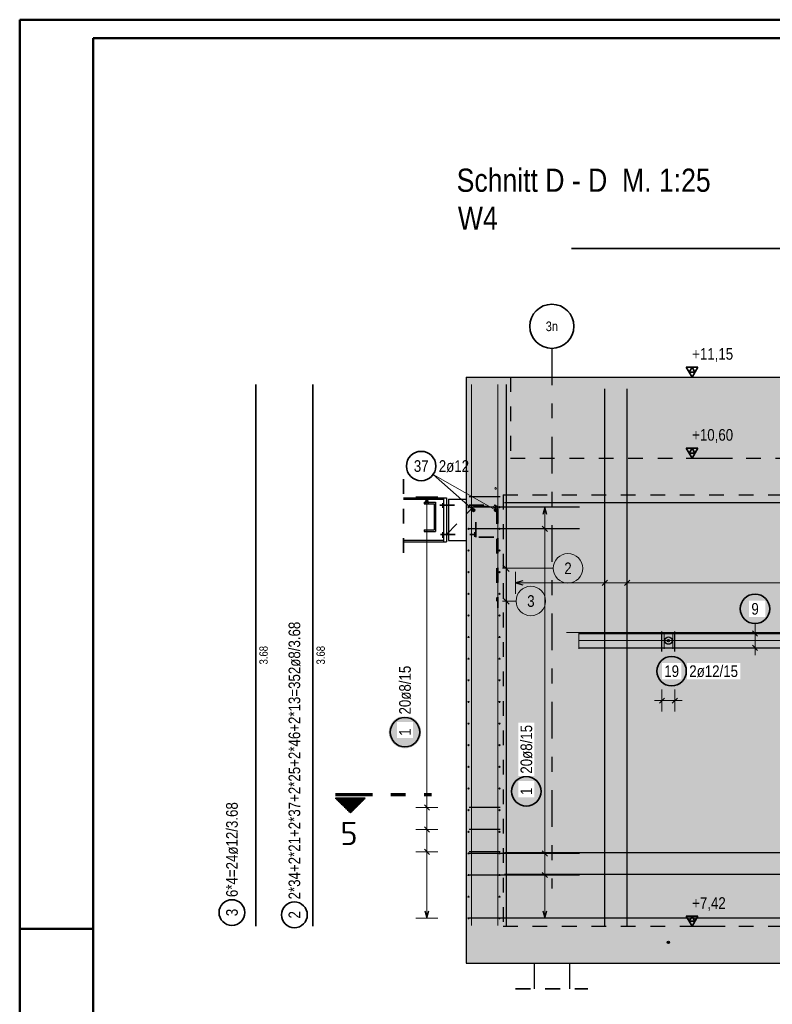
# Model space of a CAD drawing. Header units: millimetres. Extents: x -4.8 to 49, y -12 to 21.
# Tile 12 of 56: x 0 to 5.1, y 14.3 to 21. Entities that reach past the tile are written whole.
import ezdxf
from ezdxf.enums import TextEntityAlignment as Align

# ---------------------------------------------------------------- set-up
doc = ezdxf.new("R2010")
doc.units = ezdxf.units.MM
doc.linetypes.add('DASHDOTX2', pattern=[2, 1, -0.5, 0, -0.5])
doc.linetypes.add('HIDDEN', pattern=[0.375, 0.25, -0.125])
doc.layers.add('Achsen', color=7, linetype='Continuous', lineweight=20)
doc.layers.add('nplo Bewehrung', color=7, linetype='Continuous', lineweight=20)
doc.styles.add('Arial Narrow', font='ARIALN.TTF')
doc.styles.add('isocp', font='isocp', dxfattribs={"width": 1.1})

msp = doc.modelspace()

# ---------------------------------------------------------------- hatches: boundary and pattern name
at = {"lineweight": 50, "true_color": 0xd7ffd7}
for points in [[(3.032283, 18.047438), (36.860129, 18.047438), (36.860129, 18.597438), (3.032283, 18.597438)], [(30.902283, 17.797438), (36.860129, 17.797438), (36.860129, 18.047438), (3.032283, 18.047438), (3.032283, 17.797438), (26.102283, 17.797438), (26.102283, 17.867438), (26.302283, 17.867438), (26.302283, 17.797438), (30.702283, 17.797438), (30.702283, 17.867438), (30.902283, 17.867438)], [(3.032283, 14.867444), (21.727656, 14.867438), (21.727656, 17.797438), (3.032283, 17.797438)], [(3.032278, 14.617444), (21.727283, 14.617444), (21.727283, 14.867444), (3.032278, 14.867444)]]:
    msp.add_hatch(color=254, dxfattribs=at).paths.add_polyline_path(points)
at = {"lineweight": 50, "true_color": 0x4682b4}
for points in [[(2.747332, 17.548438), (2.822332, 17.548438), (2.822332, 17.748438), (2.747332, 17.748438), (2.747332, 17.736938), (2.813832, 17.736938), (2.813832, 17.559938), (2.747332, 17.559938)], [(4.413134, 16.807438), (4.41313, 16.80769), (4.413118, 16.807941), (4.413098, 16.808191), (4.413071, 16.808441), (4.413035, 16.80869), (4.412992, 16.808938), (4.412941, 16.809184), (4.412883, 16.809428), (4.412816, 16.80967), (4.412742, 16.809911), (4.412661, 16.810148), (4.412572, 16.810383), (4.412476, 16.810616), (4.412372, 16.810845), (4.412262, 16.81107), (4.412144, 16.811293), (4.41202, 16.811511), (4.411888, 16.811725), (4.411751, 16.811935), (4.411606, 16.812141), (4.411455, 16.812342), (4.411298, 16.812538), (4.411135, 16.812729), (4.410966, 16.812915), (4.410791, 16.813095), (4.41061, 16.81327), (4.410424, 16.813439), (4.410233, 16.813603), (4.410037, 16.81376), (4.409836, 16.813911), (4.409631, 16.814055), (4.40942, 16.814193), (4.409206, 16.814324), (4.408988, 16.814449), (4.408766, 16.814567), (4.40854, 16.814677), (4.408311, 16.814781), (4.408079, 16.814877), (4.407844, 16.814966), (4.407606, 16.815047), (4.407366, 16.815121), (4.407123, 16.815187), (4.406879, 16.815246), (4.406633, 16.815297), (4.406385, 16.81534), (4.406137, 16.815375), (4.405887, 16.815403), (4.405636, 16.815423), (4.405385, 16.815435), (4.405134, 16.815438), (4.404883, 16.815435), (4.404632, 16.815423), (4.404381, 16.815403), (4.404131, 16.815375), (4.403882, 16.81534), (4.403635, 16.815297), (4.403389, 16.815246), (4.403144, 16.815187), (4.402902, 16.815121), (4.402662, 16.815047), (4.402424, 16.814966), (4.402189, 16.814877), (4.401957, 16.814781), (4.401728, 16.814677), (4.401502, 16.814567), (4.40128, 16.814449), (4.401062, 16.814324), (4.400847, 16.814193), (4.400637, 16.814055), (4.400432, 16.813911), (4.400231, 16.81376), (4.400034, 16.813603), (4.399843, 16.813439), (4.399657, 16.81327), (4.399477, 16.813095), (4.399302, 16.812915), (4.399133, 16.812729), (4.39897, 16.812538), (4.398813, 16.812342), (4.398662, 16.812141), (4.398517, 16.811935), (4.398379, 16.811725), (4.398248, 16.811511), (4.398123, 16.811293), (4.398006, 16.81107), (4.397895, 16.810845), (4.397792, 16.810616), (4.397696, 16.810383), (4.397607, 16.810148), (4.397525, 16.809911), (4.397452, 16.80967), (4.397385, 16.809428), (4.397327, 16.809184), (4.397276, 16.808938), (4.397232, 16.80869), (4.397197, 16.808441), (4.397169, 16.808191), (4.39715, 16.807941), (4.397138, 16.80769), (4.397134, 16.807438), (4.397138, 16.807187), (4.39715, 16.806936), (4.397169, 16.806686), (4.397197, 16.806436), (4.397232, 16.806187), (4.397276, 16.805939), (4.397327, 16.805693), (4.397385, 16.805449), (4.397452, 16.805207), (4.397525, 16.804966), (4.397607, 16.804729), (4.397696, 16.804493), (4.397792, 16.804261), (4.397895, 16.804032), (4.398006, 16.803807), (4.398123, 16.803584), (4.398248, 16.803366), (4.398379, 16.803152), (4.398517, 16.802942), (4.398662, 16.802736), (4.398813, 16.802535), (4.39897, 16.802339), (4.399133, 16.802148), (4.399302, 16.801962), (4.399477, 16.801782), (4.399657, 16.801607), (4.399843, 16.801438), (4.400034, 16.801274), (4.400231, 16.801117), (4.400432, 16.800966), (4.400637, 16.800822), (4.400847, 16.800684), (4.401062, 16.800553), (4.40128, 16.800428), (4.401502, 16.80031), (4.401728, 16.8002), (4.401957, 16.800096), (4.402189, 16.8), (4.402424, 16.799911), (4.402662, 16.79983), (4.402902, 16.799756), (4.403144, 16.79969), (4.403389, 16.799631), (4.403635, 16.79958), (4.403882, 16.799537), (4.404131, 16.799502), (4.404381, 16.799474), (4.404632, 16.799454), (4.404883, 16.799442), (4.405134, 16.799438), (4.405385, 16.799442), (4.405636, 16.799454), (4.405887, 16.799474), (4.406137, 16.799502), (4.406385, 16.799537), (4.406633, 16.79958), (4.406879, 16.799631), (4.407123, 16.79969), (4.407366, 16.799756), (4.407606, 16.79983), (4.407844, 16.799911), (4.408079, 16.8), (4.408311, 16.800096), (4.40854, 16.8002), (4.408766, 16.80031), (4.408988, 16.800428), (4.409206, 16.800553), (4.40942, 16.800684), (4.409631, 16.800822), (4.409836, 16.800966), (4.410037, 16.801117), (4.410233, 16.801274), (4.410424, 16.801438), (4.41061, 16.801607), (4.410791, 16.801782), (4.410966, 16.801962), (4.411135, 16.802148), (4.411298, 16.802339), (4.411455, 16.802535), (4.411606, 16.802736), (4.411751, 16.802942), (4.411888, 16.803152), (4.41202, 16.803366), (4.412144, 16.803584), (4.412262, 16.803807), (4.412372, 16.804032), (4.412476, 16.804261), (4.412572, 16.804493), (4.412661, 16.804729), (4.412742, 16.804966), (4.412816, 16.805207), (4.412883, 16.805449), (4.412941, 16.805693), (4.412992, 16.805939), (4.413035, 16.806187), (4.413071, 16.806436), (4.413098, 16.806686), (4.413118, 16.806936), (4.41313, 16.807187)], [(4.413134, 14.757438), (4.41313, 14.75769), (4.413118, 14.757941), (4.413098, 14.758191), (4.413071, 14.758441), (4.413035, 14.75869), (4.412992, 14.758938), (4.412941, 14.759184), (4.412883, 14.759428), (4.412816, 14.75967), (4.412742, 14.759911), (4.412661, 14.760148), (4.412572, 14.760383), (4.412476, 14.760616), (4.412372, 14.760845), (4.412262, 14.76107), (4.412144, 14.761293), (4.41202, 14.761511), (4.411888, 14.761725), (4.411751, 14.761935), (4.411606, 14.762141), (4.411455, 14.762342), (4.411298, 14.762538), (4.411135, 14.762729), (4.410966, 14.762915), (4.410791, 14.763095), (4.41061, 14.76327), (4.410424, 14.763439), (4.410233, 14.763603), (4.410037, 14.76376), (4.409836, 14.763911), (4.409631, 14.764055), (4.40942, 14.764193), (4.409206, 14.764324), (4.408988, 14.764449), (4.408766, 14.764567), (4.40854, 14.764677), (4.408311, 14.764781), (4.408079, 14.764877), (4.407844, 14.764966), (4.407606, 14.765047), (4.407366, 14.765121), (4.407123, 14.765187), (4.406879, 14.765246), (4.406633, 14.765297), (4.406385, 14.76534), (4.406137, 14.765375), (4.405887, 14.765403), (4.405636, 14.765423), (4.405385, 14.765435), (4.405134, 14.765438), (4.404883, 14.765435), (4.404632, 14.765423), (4.404381, 14.765403), (4.404131, 14.765375), (4.403882, 14.76534), (4.403635, 14.765297), (4.403389, 14.765246), (4.403144, 14.765187), (4.402902, 14.765121), (4.402662, 14.765047), (4.402424, 14.764966), (4.402189, 14.764877), (4.401957, 14.764781), (4.401728, 14.764677), (4.401502, 14.764567), (4.40128, 14.764449), (4.401062, 14.764324), (4.400847, 14.764193), (4.400637, 14.764055), (4.400432, 14.763911), (4.400231, 14.76376), (4.400034, 14.763603), (4.399843, 14.763439), (4.399657, 14.76327), (4.399477, 14.763095), (4.399302, 14.762915), (4.399133, 14.762729), (4.39897, 14.762538), (4.398813, 14.762342), (4.398662, 14.762141), (4.398517, 14.761935), (4.398379, 14.761725), (4.398248, 14.761511), (4.398123, 14.761293), (4.398006, 14.76107), (4.397895, 14.760845), (4.397792, 14.760616), (4.397696, 14.760383), (4.397607, 14.760148), (4.397525, 14.759911), (4.397452, 14.75967), (4.397385, 14.759428), (4.397327, 14.759184), (4.397276, 14.758938), (4.397232, 14.75869), (4.397197, 14.758441), (4.397169, 14.758191), (4.39715, 14.757941), (4.397138, 14.75769), (4.397134, 14.757438), (4.397138, 14.757187), (4.39715, 14.756936), (4.397169, 14.756686), (4.397197, 14.756436), (4.397232, 14.756187), (4.397276, 14.755939), (4.397327, 14.755693), (4.397385, 14.755449), (4.397452, 14.755207), (4.397525, 14.754966), (4.397607, 14.754729), (4.397696, 14.754493), (4.397792, 14.754261), (4.397895, 14.754032), (4.398006, 14.753807), (4.398123, 14.753584), (4.398248, 14.753366), (4.398379, 14.753152), (4.398517, 14.752942), (4.398662, 14.752736), (4.398813, 14.752535), (4.39897, 14.752339), (4.399133, 14.752148), (4.399302, 14.751962), (4.399477, 14.751782), (4.399657, 14.751607), (4.399843, 14.751438), (4.400034, 14.751274), (4.400231, 14.751117), (4.400432, 14.750966), (4.400637, 14.750822), (4.400847, 14.750684), (4.401062, 14.750553), (4.40128, 14.750428), (4.401502, 14.75031), (4.401728, 14.7502), (4.401957, 14.750096), (4.402189, 14.75), (4.402424, 14.749911), (4.402662, 14.74983), (4.402902, 14.749756), (4.403144, 14.74969), (4.403389, 14.749631), (4.403635, 14.74958), (4.403882, 14.749537), (4.404131, 14.749502), (4.404381, 14.749474), (4.404632, 14.749454), (4.404883, 14.749442), (4.405134, 14.749438), (4.405385, 14.749442), (4.405636, 14.749454), (4.405887, 14.749474), (4.406137, 14.749502), (4.406385, 14.749537), (4.406633, 14.74958), (4.406879, 14.749631), (4.407123, 14.74969), (4.407366, 14.749756), (4.407606, 14.74983), (4.407844, 14.749911), (4.408079, 14.75), (4.408311, 14.750096), (4.40854, 14.7502), (4.408766, 14.75031), (4.408988, 14.750428), (4.409206, 14.750553), (4.40942, 14.750684), (4.409631, 14.750822), (4.409836, 14.750966), (4.410037, 14.751117), (4.410233, 14.751274), (4.410424, 14.751438), (4.41061, 14.751607), (4.410791, 14.751782), (4.410966, 14.751962), (4.411135, 14.752148), (4.411298, 14.752339), (4.411455, 14.752535), (4.411606, 14.752736), (4.411751, 14.752942), (4.411888, 14.753152), (4.41202, 14.753366), (4.412144, 14.753584), (4.412262, 14.753807), (4.412372, 14.754032), (4.412476, 14.754261), (4.412572, 14.754493), (4.412661, 14.754729), (4.412742, 14.754966), (4.412816, 14.755207), (4.412883, 14.755449), (4.412941, 14.755693), (4.412992, 14.755939), (4.413035, 14.756187), (4.413071, 14.756436), (4.413098, 14.756686), (4.413118, 14.756936), (4.41313, 14.757187)]]:
    msp.add_hatch(color=145, dxfattribs=at).paths.add_polyline_path(points)
at = {"lineweight": 50}
h = msp.add_hatch(dxfattribs=at)
h.set_pattern_fill('Mau', color=4, scale=0.01, angle=270, style=0, pattern_type=2)
h.set_pattern_definition([(270, (0, 0), (0.01, -2e-18), [])])
h.paths.add_polyline_path([(2.345362, 15.737153), (2.145362, 15.737153), (2.245362, 15.637153)])
at = {"layer": 'Achsen', "lineweight": 25, "true_color": 0xffffff}
for points in [[(5.103268, 17.023526), (5.103201, 17.027365), (5.103, 17.031199), (5.102666, 17.035024), (5.102198, 17.038835), (5.101597, 17.042628), (5.100864, 17.046397), (5.100001, 17.050138), (5.099007, 17.053846), (5.097884, 17.057518), (5.096634, 17.061148), (5.095258, 17.064733), (5.093758, 17.068267), (5.092136, 17.071747), (5.090392, 17.075168), (5.088531, 17.078526), (5.086554, 17.081817), (5.084462, 17.085037), (5.08226, 17.088183), (5.079949, 17.091249), (5.077533, 17.094233), (5.075014, 17.097131), (5.072396, 17.099939), (5.069681, 17.102654), (5.066873, 17.105272), (5.063975, 17.107791), (5.060991, 17.110207), (5.057925, 17.112518), (5.054779, 17.11472), (5.051559, 17.116812), (5.048268, 17.118789), (5.04491, 17.12065), (5.041489, 17.122394), (5.038009, 17.124016), (5.034475, 17.125516), (5.03089, 17.126892), (5.02726, 17.128142), (5.023588, 17.129265), (5.01988, 17.130259), (5.016139, 17.131122), (5.01237, 17.131855), (5.008577, 17.132456), (5.004766, 17.132924), (5.000941, 17.133258), (4.997107, 17.133459), (4.993268, 17.133526), (4.989429, 17.133459), (4.985595, 17.133258), (4.98177, 17.132924), (4.977959, 17.132456), (4.974167, 17.131855), (4.970398, 17.131122), (4.966657, 17.130259), (4.962948, 17.129265), (4.959276, 17.128142), (4.955646, 17.126892), (4.952062, 17.125516), (4.948527, 17.124016), (4.945047, 17.122394), (4.941626, 17.12065), (4.938268, 17.118789), (4.934977, 17.116812), (4.931757, 17.11472), (4.928612, 17.112518), (4.925545, 17.110207), (4.922562, 17.107791), (4.919664, 17.105272), (4.916856, 17.102654), (4.914141, 17.099939), (4.911522, 17.097131), (4.909003, 17.094233), (4.906587, 17.091249), (4.904276, 17.088183), (4.902074, 17.085037), (4.899983, 17.081817), (4.898005, 17.078526), (4.896144, 17.075168), (4.894401, 17.071747), (4.892778, 17.068267), (4.891278, 17.064733), (4.889902, 17.061148), (4.888652, 17.057518), (4.887529, 17.053846), (4.886536, 17.050138), (4.885672, 17.046397), (4.884939, 17.042628), (4.884339, 17.038835), (4.883871, 17.035024), (4.883536, 17.031199), (4.883335, 17.027365), (4.883268, 17.023526), (4.883335, 17.019687), (4.883536, 17.015853), (4.883871, 17.012028), (4.884339, 17.008217), (4.884939, 17.004425), (4.885672, 17.000656), (4.886536, 16.996915), (4.887529, 16.993206), (4.888652, 16.989534), (4.889902, 16.985904), (4.891278, 16.98232), (4.892778, 16.978785), (4.894401, 16.975305), (4.896144, 16.971884), (4.898005, 16.968526), (4.899983, 16.965235), (4.902074, 16.962015), (4.904276, 16.95887), (4.906587, 16.955804), (4.909003, 16.95282), (4.911522, 16.949922), (4.914141, 16.947114), (4.916856, 16.944399), (4.919664, 16.94178), (4.922562, 16.939261), (4.925545, 16.936845), (4.928612, 16.934534), (4.931757, 16.932332), (4.934977, 16.930241), (4.938268, 16.928263), (4.941626, 16.926402), (4.945047, 16.924659), (4.948527, 16.923036), (4.952062, 16.921536), (4.955646, 16.92016), (4.959276, 16.91891), (4.962948, 16.917787), (4.966657, 16.916794), (4.970398, 16.91593), (4.974167, 16.915197), (4.977959, 16.914597), (4.98177, 16.914129), (4.985595, 16.913794), (4.989429, 16.913593), (4.993268, 16.913526), (4.997107, 16.913593), (5.000941, 16.913794), (5.004766, 16.914129), (5.008577, 16.914597), (5.01237, 16.915197), (5.016139, 16.91593), (5.01988, 16.916794), (5.023588, 16.917787), (5.02726, 16.91891), (5.03089, 16.92016), (5.034475, 16.921536), (5.038009, 16.923036), (5.041489, 16.924659), (5.04491, 16.926402), (5.048268, 16.928263), (5.051559, 16.930241), (5.054779, 16.932332), (5.057925, 16.934534), (5.060991, 16.936845), (5.063975, 16.939261), (5.066873, 16.94178), (5.069681, 16.944399), (5.072396, 16.947114), (5.075014, 16.949922), (5.077533, 16.95282), (5.079949, 16.955804), (5.08226, 16.95887), (5.084462, 16.962015), (5.086554, 16.965235), (5.088531, 16.968526), (5.090392, 16.971884), (5.092136, 16.975305), (5.093758, 16.978785), (5.095258, 16.98232), (5.096634, 16.985904), (5.097884, 16.989534), (5.099007, 16.993206), (5.100001, 16.996915), (5.100864, 17.000656), (5.101597, 17.004425), (5.102198, 17.008217), (5.102666, 17.012028), (5.103, 17.015853)], [(4.536546, 16.6), (4.536479, 16.603839), (4.536278, 16.607673), (4.535944, 16.611498), (4.535476, 16.615309), (4.534875, 16.619101), (4.534143, 16.62287), (4.533279, 16.626611), (4.532285, 16.63032), (4.531163, 16.633992), (4.529913, 16.637622), (4.528537, 16.641207), (4.527036, 16.644741), (4.525414, 16.648221), (4.523671, 16.651642), (4.521809, 16.655), (4.519832, 16.658291), (4.51774, 16.661511), (4.515538, 16.664656), (4.513228, 16.667723), (4.510811, 16.670707), (4.508292, 16.673604), (4.505674, 16.676412), (4.502959, 16.679127), (4.500151, 16.681746), (4.497253, 16.684265), (4.494269, 16.686681), (4.491203, 16.688992), (4.488058, 16.691194), (4.484837, 16.693285), (4.481546, 16.695263), (4.478188, 16.697124), (4.474767, 16.698867), (4.471287, 16.70049), (4.467753, 16.70199), (4.464169, 16.703366), (4.460538, 16.704616), (4.456866, 16.705739), (4.453158, 16.706733), (4.449417, 16.707596), (4.445648, 16.708329), (4.441855, 16.708929), (4.438044, 16.709397), (4.43422, 16.709732), (4.430385, 16.709933), (4.426546, 16.71), (4.422707, 16.709933), (4.418873, 16.709732), (4.415048, 16.709397), (4.411237, 16.708929), (4.407445, 16.708329), (4.403676, 16.707596), (4.399935, 16.706733), (4.396226, 16.705739), (4.392554, 16.704616), (4.388924, 16.703366), (4.38534, 16.70199), (4.381805, 16.70049), (4.378326, 16.698867), (4.374904, 16.697124), (4.371546, 16.695263), (4.368255, 16.693285), (4.365035, 16.691194), (4.36189, 16.688992), (4.358824, 16.686681), (4.35584, 16.684265), (4.352942, 16.681746), (4.350134, 16.679127), (4.347419, 16.676412), (4.3448, 16.673604), (4.342281, 16.670707), (4.339865, 16.667723), (4.337554, 16.664656), (4.335352, 16.661511), (4.333261, 16.658291), (4.331284, 16.655), (4.329422, 16.651642), (4.327679, 16.648221), (4.326056, 16.644741), (4.324556, 16.641207), (4.32318, 16.637622), (4.32193, 16.633992), (4.320808, 16.63032), (4.319814, 16.626611), (4.31895, 16.62287), (4.318217, 16.619101), (4.317617, 16.615309), (4.317149, 16.611498), (4.316814, 16.607673), (4.316613, 16.603839), (4.316546, 16.6), (4.316613, 16.596161), (4.316814, 16.592327), (4.317149, 16.588502), (4.317617, 16.584691), (4.318217, 16.580899), (4.31895, 16.57713), (4.319814, 16.573389), (4.320808, 16.56968), (4.32193, 16.566008), (4.32318, 16.562378), (4.324556, 16.558793), (4.326056, 16.555259), (4.327679, 16.551779), (4.329422, 16.548358), (4.331284, 16.545), (4.333261, 16.541709), (4.335352, 16.538489), (4.337554, 16.535344), (4.339865, 16.532277), (4.342281, 16.529293), (4.3448, 16.526396), (4.347419, 16.523588), (4.350134, 16.520873), (4.352942, 16.518254), (4.35584, 16.515735), (4.358824, 16.513319), (4.36189, 16.511008), (4.365035, 16.508806), (4.368255, 16.506715), (4.371546, 16.504737), (4.374904, 16.502876), (4.378326, 16.501133), (4.381805, 16.49951), (4.38534, 16.49801), (4.388924, 16.496634), (4.392554, 16.495384), (4.396226, 16.494261), (4.399935, 16.493267), (4.403676, 16.492404), (4.407445, 16.491671), (4.411237, 16.491071), (4.415048, 16.490603), (4.418873, 16.490268), (4.422707, 16.490067), (4.426546, 16.49), (4.430385, 16.490067), (4.43422, 16.490268), (4.438044, 16.490603), (4.441855, 16.491071), (4.445648, 16.491671), (4.449417, 16.492404), (4.453158, 16.493267), (4.456866, 16.494261), (4.460538, 16.495384), (4.464169, 16.496634), (4.467753, 16.49801), (4.471287, 16.49951), (4.474767, 16.501133), (4.478188, 16.502876), (4.481546, 16.504737), (4.484837, 16.506715), (4.488058, 16.508806), (4.491203, 16.511008), (4.494269, 16.513319), (4.497253, 16.515735), (4.500151, 16.518254), (4.502959, 16.520873), (4.505674, 16.523588), (4.508292, 16.526396), (4.510811, 16.529293), (4.513228, 16.532277), (4.515538, 16.535344), (4.51774, 16.538489), (4.519832, 16.541709), (4.521809, 16.545), (4.523671, 16.548358), (4.525414, 16.551779), (4.527036, 16.555259), (4.528537, 16.558793), (4.529913, 16.562378), (4.531163, 16.566008), (4.532285, 16.56968), (4.533279, 16.573389), (4.534143, 16.57713), (4.534875, 16.580899), (4.535476, 16.584691), (4.535944, 16.588502), (4.536278, 16.592327)], [(2.726066, 16.185862), (2.725999, 16.189701), (2.725798, 16.193535), (2.725463, 16.19736), (2.724995, 16.201171), (2.724395, 16.204964), (2.723662, 16.208733), (2.722798, 16.212474), (2.721805, 16.216182), (2.720682, 16.219854), (2.719432, 16.223484), (2.718056, 16.227069), (2.716556, 16.230603), (2.714933, 16.234083), (2.71319, 16.237504), (2.711329, 16.240862), (2.709351, 16.244153), (2.70726, 16.247373), (2.705058, 16.250519), (2.702747, 16.253585), (2.700331, 16.256569), (2.697812, 16.259467), (2.695193, 16.262275), (2.692478, 16.26499), (2.68967, 16.267608), (2.686773, 16.270127), (2.683789, 16.272543), (2.680722, 16.274854), (2.677577, 16.277056), (2.674357, 16.279148), (2.671066, 16.281125), (2.667708, 16.282986), (2.664287, 16.28473), (2.660807, 16.286352), (2.657273, 16.287852), (2.653688, 16.289228), (2.650058, 16.290478), (2.646386, 16.291601), (2.642677, 16.292595), (2.638936, 16.293458), (2.635167, 16.294191), (2.631375, 16.294792), (2.627564, 16.29526), (2.623739, 16.295594), (2.619905, 16.295795), (2.616066, 16.295862), (2.612227, 16.295795), (2.608393, 16.295594), (2.604568, 16.29526), (2.600757, 16.294792), (2.596965, 16.294191), (2.593196, 16.293458), (2.589455, 16.292595), (2.585746, 16.291601), (2.582074, 16.290478), (2.578444, 16.289228), (2.574859, 16.287852), (2.571325, 16.286352), (2.567845, 16.28473), (2.564424, 16.282986), (2.561066, 16.281125), (2.557775, 16.279148), (2.554555, 16.277056), (2.55141, 16.274854), (2.548343, 16.272543), (2.545359, 16.270127), (2.542462, 16.267608), (2.539654, 16.26499), (2.536939, 16.262275), (2.53432, 16.259467), (2.531801, 16.256569), (2.529385, 16.253585), (2.527074, 16.250519), (2.524872, 16.247373), (2.522781, 16.244153), (2.520803, 16.240862), (2.518942, 16.237504), (2.517199, 16.234083), (2.515576, 16.230603), (2.514076, 16.227069), (2.5127, 16.223484), (2.51145, 16.219854), (2.510327, 16.216182), (2.509333, 16.212474), (2.50847, 16.208733), (2.507737, 16.204964), (2.507136, 16.201171), (2.506669, 16.19736), (2.506334, 16.193535), (2.506133, 16.189701), (2.506066, 16.185862), (2.506133, 16.182023), (2.506334, 16.178189), (2.506669, 16.174364), (2.507136, 16.170553), (2.507737, 16.166761), (2.50847, 16.162992), (2.509333, 16.159251), (2.510327, 16.155542), (2.51145, 16.15187), (2.5127, 16.14824), (2.514076, 16.144656), (2.515576, 16.141121), (2.517199, 16.137641), (2.518942, 16.13422), (2.520803, 16.130862), (2.522781, 16.127571), (2.524872, 16.124351), (2.527074, 16.121206), (2.529385, 16.118139), (2.531801, 16.115156), (2.53432, 16.112258), (2.536939, 16.10945), (2.539654, 16.106735), (2.542462, 16.104116), (2.545359, 16.101597), (2.548343, 16.099181), (2.55141, 16.09687), (2.554555, 16.094668), (2.557775, 16.092577), (2.561066, 16.090599), (2.564424, 16.088738), (2.567845, 16.086995), (2.571325, 16.085372), (2.574859, 16.083872), (2.578444, 16.082496), (2.582074, 16.081246), (2.585746, 16.080123), (2.589455, 16.07913), (2.593196, 16.078266), (2.596965, 16.077533), (2.600757, 16.076933), (2.604568, 16.076465), (2.608393, 16.07613), (2.612227, 16.075929), (2.616066, 16.075862), (2.619905, 16.075929), (2.623739, 16.07613), (2.627564, 16.076465), (2.631375, 16.076933), (2.635167, 16.077533), (2.638936, 16.078266), (2.642677, 16.07913), (2.646386, 16.080123), (2.650058, 16.081246), (2.653688, 16.082496), (2.657273, 16.083872), (2.660807, 16.085372), (2.664287, 16.086995), (2.667708, 16.088738), (2.671066, 16.090599), (2.674357, 16.092577), (2.677577, 16.094668), (2.680722, 16.09687), (2.683789, 16.099181), (2.686773, 16.101597), (2.68967, 16.104116), (2.692478, 16.106735), (2.695193, 16.10945), (2.697812, 16.112258), (2.700331, 16.115156), (2.702747, 16.118139), (2.705058, 16.121206), (2.70726, 16.124351), (2.709351, 16.127571), (2.711329, 16.130862), (2.71319, 16.13422), (2.714933, 16.137641), (2.716556, 16.141121), (2.718056, 16.144656), (2.719432, 16.14824), (2.720682, 16.15187), (2.721805, 16.155542), (2.722798, 16.159251), (2.723662, 16.162992), (2.724395, 16.166761), (2.724995, 16.170553), (2.725463, 16.174364), (2.725798, 16.178189)], [(3.550343, 15.783844), (3.550276, 15.787683), (3.550075, 15.791517), (3.549741, 15.795342), (3.549273, 15.799153), (3.548672, 15.802945), (3.547939, 15.806714), (3.547076, 15.810456), (3.546082, 15.814164), (3.544959, 15.817836), (3.543709, 15.821466), (3.542333, 15.825051), (3.540833, 15.828585), (3.539211, 15.832065), (3.537467, 15.835486), (3.535606, 15.838844), (3.533629, 15.842135), (3.531537, 15.845355), (3.529335, 15.848501), (3.527024, 15.851567), (3.524608, 15.854551), (3.522089, 15.857449), (3.519471, 15.860257), (3.516756, 15.862972), (3.513948, 15.86559), (3.51105, 15.868109), (3.508066, 15.870525), (3.505, 15.872836), (3.501854, 15.875038), (3.498634, 15.877129), (3.495343, 15.879107), (3.491985, 15.880968), (3.488564, 15.882712), (3.485084, 15.884334), (3.48155, 15.885834), (3.477965, 15.88721), (3.474335, 15.88846), (3.470663, 15.889583), (3.466955, 15.890577), (3.463214, 15.89144), (3.459445, 15.892173), (3.455652, 15.892774), (3.451841, 15.893242), (3.448016, 15.893576), (3.444182, 15.893777), (3.440343, 15.893844), (3.436504, 15.893777), (3.43267, 15.893576), (3.428845, 15.893242), (3.425034, 15.892774), (3.421242, 15.892173), (3.417473, 15.89144), (3.413732, 15.890577), (3.410023, 15.889583), (3.406351, 15.88846), (3.402721, 15.88721), (3.399137, 15.885834), (3.395602, 15.884334), (3.392122, 15.882712), (3.388701, 15.880968), (3.385343, 15.879107), (3.382052, 15.877129), (3.378832, 15.875038), (3.375687, 15.872836), (3.37262, 15.870525), (3.369637, 15.868109), (3.366739, 15.86559), (3.363931, 15.862972), (3.361216, 15.860257), (3.358597, 15.857449), (3.356078, 15.854551), (3.353662, 15.851567), (3.351351, 15.848501), (3.349149, 15.845355), (3.347058, 15.842135), (3.34508, 15.838844), (3.343219, 15.835486), (3.341476, 15.832065), (3.339853, 15.828585), (3.338353, 15.825051), (3.336977, 15.821466), (3.335727, 15.817836), (3.334604, 15.814164), (3.333611, 15.810456), (3.332747, 15.806714), (3.332014, 15.802945), (3.331414, 15.799153), (3.330946, 15.795342), (3.330611, 15.791517), (3.33041, 15.787683), (3.330343, 15.783844), (3.33041, 15.780005), (3.330611, 15.776171), (3.330946, 15.772346), (3.331414, 15.768535), (3.332014, 15.764743), (3.332747, 15.760974), (3.333611, 15.757233), (3.334604, 15.753524), (3.335727, 15.749852), (3.336977, 15.746222), (3.338353, 15.742637), (3.339853, 15.739103), (3.341476, 15.735623), (3.343219, 15.732202), (3.34508, 15.728844), (3.347058, 15.725553), (3.349149, 15.722333), (3.351351, 15.719188), (3.353662, 15.716121), (3.356078, 15.713138), (3.358597, 15.71024), (3.361216, 15.707432), (3.363931, 15.704717), (3.366739, 15.702098), (3.369637, 15.699579), (3.37262, 15.697163), (3.375687, 15.694852), (3.378832, 15.69265), (3.382052, 15.690559), (3.385343, 15.688581), (3.388701, 15.68672), (3.392122, 15.684977), (3.395602, 15.683354), (3.399137, 15.681854), (3.402721, 15.680478), (3.406351, 15.679228), (3.410023, 15.678105), (3.413732, 15.677112), (3.417473, 15.676248), (3.421242, 15.675515), (3.425034, 15.674915), (3.428845, 15.674447), (3.43267, 15.674112), (3.436504, 15.673911), (3.440343, 15.673844), (3.444182, 15.673911), (3.448016, 15.674112), (3.451841, 15.674447), (3.455652, 15.674915), (3.459445, 15.675515), (3.463214, 15.676248), (3.466955, 15.677112), (3.470663, 15.678105), (3.474335, 15.679228), (3.477965, 15.680478), (3.48155, 15.681854), (3.485084, 15.683354), (3.488564, 15.684977), (3.491985, 15.68672), (3.495343, 15.688581), (3.498634, 15.690559), (3.501854, 15.69265), (3.505, 15.694852), (3.508066, 15.697163), (3.51105, 15.699579), (3.513948, 15.702098), (3.516756, 15.704717), (3.519471, 15.707432), (3.522089, 15.71024), (3.524608, 15.713138), (3.527024, 15.716121), (3.529335, 15.719188), (3.531537, 15.722333), (3.533629, 15.725553), (3.535606, 15.728844), (3.537467, 15.732202), (3.539211, 15.735623), (3.540833, 15.739103), (3.542333, 15.742637), (3.543709, 15.746222), (3.544959, 15.749852), (3.546082, 15.753524), (3.547076, 15.757233), (3.547939, 15.760974), (3.548672, 15.764743), (3.549273, 15.768535), (3.549741, 15.772346), (3.550075, 15.776171)]]:
    msp.add_hatch(color=7, dxfattribs=at).paths.add_polyline_path(points)

# ---------------------------------------------------------------- linework, layer by layer
at = {"color": 4, "linetype": 'Continuous', "lineweight": 50}
for p, q in [((43.75, 21.025), (0, 21.025)), ((0, 21.025), (0, 0)), ((43.625, 20.9), (0.5, 20.9)), ((0.5, 20.9), (0.5, 0.125))]:
    msp.add_line(p, q, dxfattribs=at)
at = {"color": 2, "linetype": 'Continuous', "lineweight": 35}
for p, q in [((3.746288, 19.470972), (9.246288, 19.470972)), ((2.145362, 15.737153), (2.345362, 15.737153)), ((2.145362, 15.737153), (2.245362, 15.637153)), ((2.245362, 15.637153), (2.345362, 15.737153))]:
    msp.add_line(p, q, dxfattribs=at)
at = {"color": 3, "linetype": 'Continuous', "lineweight": 25}
for p, q in [((3.032283, 18.597438), (36.860129, 18.597438)), ((3.032283, 18.597438), (3.032283, 18.047438)), ((3.972635, 14.867438), (3.972635, 18.517438)), ((4.124223, 14.867438), (4.124223, 18.517438)), ((3.032283, 18.047438), (3.032283, 17.797438)), ((3.032283, 17.797438), (3.032283, 14.867444)), ((2.60621, 17.778438), (2.877279, 17.778438)), ((2.60621, 17.767738), (2.877279, 17.767738)), ((2.747332, 17.748438), (2.822332, 17.748438)), ((2.747332, 17.748438), (2.747332, 17.736938)), ((2.747332, 17.736938), (2.813832, 17.736938)), ((2.813832, 17.736938), (2.813832, 17.559938)), ((2.822332, 17.748438), (2.822332, 17.548438)), ((2.877279, 17.778438), (2.897279, 17.778438)), ((2.877279, 17.778438), (2.877279, 17.478438)), ((2.897279, 17.778438), (2.897279, 17.478438)), ((2.912283, 17.767438), (3.032283, 17.767438)), ((2.912283, 17.767438), (2.912283, 17.487438)), ((2.747332, 17.559938), (2.813832, 17.559938)), ((2.747332, 17.559938), (2.747332, 17.548438)), ((2.747332, 17.548438), (2.822332, 17.548438)), ((2.60621, 17.489138), (2.877279, 17.489138)), ((2.60621, 17.478438), (2.877279, 17.478438)), ((2.877279, 17.478438), (2.897279, 17.478438)), ((2.912283, 17.487438), (3.032283, 17.487438)), ((3.416283, 17.213397), (3.366283, 17.2)), ((3.366283, 17.2), (3.416283, 17.186603)), ((3.990312, 17.217678), (3.954957, 17.182322)), ((4.1419, 17.217678), (4.106545, 17.182322)), ((3.032283, 14.867444), (3.032283, 14.617444)), ((3.032215, 14.617444), (21.477283, 14.617444)), ((3.492283, 14.617438), (3.492283, 14.442444)), ((3.732283, 14.617438), (3.732283, 14.442444))]:
    msp.add_line(p, q, dxfattribs=at)
at = {"color": 3, "linetype": 'HIDDEN', "lineweight": 25, "ltscale": 0.25}
for p, q in [((3.332283, 18.597438), (3.332283, 18.047438)), ((3.332283, 18.047438), (36.860129, 18.047438)), ((3.282223, 17.797438), (8.45269, 17.797438)), ((3.282283, 17.797438), (3.282283, 14.867438)), ((3.282223, 14.867444), (8.45269, 14.867444))]:
    msp.add_line(p, q, dxfattribs=at)
at = {"color": 2, "linetype": 'HIDDEN', "lineweight": 35, "ltscale": 0.25}
for p, q in [((2.60621, 17.903438), (2.60621, 17.353438)), ((3.367283, 14.442444), (3.619588, 14.442444)), ((3.369588, 14.442444), (3.857283, 14.442444))]:
    msp.add_line(p, q, dxfattribs=at)
at = {"color": 5, "linetype": 'Continuous', "lineweight": 18}
for p, q in [((3.366283, 17.275), (3.366283, 17.125)), ((3.972635, 17.275), (3.972635, 17.125)), ((4.124223, 17.275), (4.124223, 17.125)), ((3.366283, 17.2), (8.368687, 17.2))]:
    msp.add_line(p, q, dxfattribs=at)
at = {"color": 1, "linetype": 'DASHDOTX2', "lineweight": 70, "ltscale": 0.25}
msp.add_line((2.145362, 15.762153), (2.795362, 15.762153), dxfattribs=at)
at = {"color": 4, "linetype": 'Continuous', "lineweight": 50, "ltscale": 4}
msp.add_line((0, 14.85), (0.5, 14.85), dxfattribs=at)
at = {"color": 3, "linetype": 'Continuous', "lineweight": 25}
for centre in [(4.405134, 16.807438), (4.405134, 14.757438)]:
    msp.add_circle(centre, 0.008, dxfattribs=at)
at = {"layer": 'Achsen', "color": 3, "linetype": 'DASHDOTX2', "lineweight": 25, "ltscale": 0.25}
msp.add_line((3.613534, 18.79238), (3.613534, 15.123506), dxfattribs=at)
at = {"layer": 'Achsen', "color": 2, "linetype": 'Continuous', "lineweight": 35}
for p, q in [((4.604718, 18.665636), (4.525968, 18.665636)), ((4.525968, 18.665636), (4.565343, 18.597438)), ((4.565343, 18.665636), (4.545656, 18.631537)), ((4.565343, 18.597438), (4.604718, 18.665636)), ((4.585031, 18.631537), (4.565343, 18.665636)), ((4.545656, 18.631537), (4.585031, 18.631537)), ((1.60258, 18.547438), (1.60258, 14.867438)), ((1.9905, 18.547438), (1.9905, 14.867438)), ((4.604718, 18.115636), (4.525968, 18.115636)), ((4.525968, 18.115636), (4.565343, 18.047438)), ((4.565343, 18.115636), (4.545656, 18.081537)), ((4.545656, 18.081537), (4.585031, 18.081537)), ((4.565343, 18.047438), (4.604718, 18.115636)), ((4.585031, 18.081537), (4.565343, 18.115636)), ((2.873626, 17.740969), (2.873626, 17.708733)), ((2.873626, 17.544809), (2.873626, 17.506401)), ((3.089906, 17.544085), (3.089906, 17.512075)), ((4.604718, 14.935636), (4.525968, 14.935636)), ((4.525968, 14.935636), (4.565343, 14.867438)), ((4.565343, 14.935636), (4.545656, 14.901537)), ((4.565343, 14.867438), (4.604718, 14.935636)), ((4.585031, 14.901537), (4.565343, 14.935636)), ((1.60258, 14.867438), (1.60258, 14.867438)), ((1.9905, 14.867438), (1.9905, 14.867438)), ((4.545656, 14.901537), (4.585031, 14.901537))]:
    msp.add_line(p, q, dxfattribs=at)
at = {"layer": 'Achsen', "color": 3, "linetype": 'Continuous', "lineweight": 25}
for p, q in [((4.525968, 18.597438), (4.84081, 18.597438)), ((3.302283, 18.547438), (3.302283, 14.867438)), ((4.525968, 18.047438), (4.84081, 18.047438)), ((2.765343, 17.783437), (2.751946, 17.733437)), ((2.778741, 17.733437), (2.765343, 17.783437)), ((3.262283, 17.783437), (3.052283, 17.783437)), ((10.292283, 17.743437), (3.292283, 17.743437)), ((3.802283, 17.713437), (3.052283, 17.713437)), ((3.565343, 17.713437), (3.551946, 17.663437)), ((3.578741, 17.663437), (3.565343, 17.713437)), ((3.802283, 17.566489), (3.052283, 17.566489)), ((3.547666, 17.584167), (3.583021, 17.548812)), ((3.797134, 16.856438), (9.297134, 16.856438)), ((4.361134, 16.732969), (4.361134, 16.868969)), ((4.449134, 16.732969), (4.449134, 16.868969)), ((5.010946, 16.838761), (4.975591, 16.874116)), ((3.797134, 16.758439), (9.297134, 16.758439)), ((5.010946, 16.740761), (4.975591, 16.776116)), ((4.343456, 16.382322), (4.378812, 16.417678)), ((4.431456, 16.382322), (4.466811, 16.417678)), ((2.747666, 15.692278), (2.783021, 15.656923)), ((3.262283, 15.6746), (3.052283, 15.6746)), ((2.747666, 15.541647), (2.783021, 15.506291)), ((3.262283, 15.523969), (3.052283, 15.523969)), ((2.747666, 15.391016), (2.783021, 15.35566)), ((3.262283, 15.373338), (3.052283, 15.373338)), ((3.802283, 15.36228), (3.052283, 15.36228)), ((10.292283, 15.367017), (3.292283, 15.367017)), ((3.547666, 15.379958), (3.583021, 15.344603)), ((3.802283, 15.215333), (3.052283, 15.215333)), ((10.292283, 15.218491), (3.292283, 15.218491)), ((3.547666, 15.233011), (3.583021, 15.197655)), ((2.751946, 14.971444), (2.765343, 14.921444)), ((2.765343, 14.921444), (2.778741, 14.971444)), ((3.262283, 14.921444), (3.052283, 14.921444)), ((3.802283, 14.921438), (3.052283, 14.921438)), ((10.292283, 14.921438), (3.292283, 14.921438)), ((3.551946, 14.971438), (3.565343, 14.921438)), ((3.565343, 14.921438), (3.578741, 14.971438)), ((3.302283, 14.867438), (3.302283, 14.867438)), ((4.525968, 14.867438), (4.7912, 14.867438))]:
    msp.add_line(p, q, dxfattribs=at)
at = {"layer": 'Achsen', "color": 9, "linetype": 'Continuous', "lineweight": 0}
for p, q in [((3.302283, 18.547438), (3.302283, 14.867438)), ((3.622766, 17.298622), (3.277283, 17.298622)), ((3.280186, 17.320719), (3.32438, 17.276525)), ((3.370905, 17.076287), (3.277283, 17.076287)), ((3.280186, 17.098384), (3.32438, 17.05419)), ((3.713134, 16.862438), (9.213134, 16.862438)), ((3.797134, 16.807438), (3.797134, 16.862438)), ((4.375134, 16.752438), (4.375134, 16.862438)), ((4.435134, 16.752438), (4.435134, 16.862438)), ((3.797134, 16.807438), (9.213134, 16.807438)), ((3.797134, 16.807438), (3.797134, 16.752438)), ((3.302283, 14.867438), (3.302283, 14.867438))]:
    msp.add_line(p, q, dxfattribs=at)
at = {"layer": 'Achsen', "color": 5, "linetype": 'Continuous', "lineweight": 18}
for p, q in [((3.081996, 17.693689), (2.807336, 17.93537)), ((3.231996, 17.693689), (2.807336, 17.93537)), ((2.840343, 17.783437), (2.690343, 17.783437)), ((2.765343, 14.921444), (2.765343, 17.783437)), ((3.640343, 17.713437), (3.490343, 17.713437)), ((3.565343, 14.921438), (3.565343, 17.713437)), ((3.490343, 17.566489), (3.640343, 17.566489)), ((4.993268, 16.923526), (4.993268, 16.906438)), ((5.068268, 16.856438), (4.918268, 16.856438)), ((4.993268, 16.906438), (4.993268, 16.708439)), ((5.068268, 16.758439), (4.918268, 16.758439)), ((4.361134, 16.325), (4.361134, 16.475)), ((4.449134, 16.325), (4.449134, 16.475)), ((4.499134, 16.4), (4.311134, 16.4)), ((2.690343, 15.6746), (2.840343, 15.6746)), ((2.690343, 15.523969), (2.840343, 15.523969)), ((2.690343, 15.373338), (2.840343, 15.373338)), ((3.490343, 15.36228), (3.640343, 15.36228)), ((3.490343, 15.215333), (3.640343, 15.215333)), ((2.690343, 14.921444), (2.840343, 14.921444)), ((3.490343, 14.921438), (3.640343, 14.921438))]:
    msp.add_line(p, q, dxfattribs=at)
at = {"layer": 'Achsen', "color": 2, "linetype": 'HIDDEN', "lineweight": 35, "ltscale": 0.25}
for p, q in [((2.852076, 17.727438), (3.221016, 17.727438)), ((2.897279, 17.528438), (3.084206, 17.719089)), ((3.084206, 17.719089), (3.212135, 17.719089)), ((3.098048, 17.511269), (3.098048, 17.719089)), ((3.212135, 17.719089), (3.238866, 17.699996)), ((3.238866, 17.699996), (3.238866, 17.075629)), ((3.246016, 17.702438), (3.246016, 17.030235)), ((2.857279, 17.528438), (3.089906, 17.528438)), ((3.218592, 17.511269), (3.098048, 17.511269))]:
    msp.add_line(p, q, dxfattribs=at)
at = {"layer": 'Achsen', "color": 2, "linetype": 'Continuous', "lineweight": 35}
for centre, radius in [((3.613534, 18.94238), 0.15), ((2.725756, 17.993203), 0.1), ((4.993268, 17.023526), 0.1), ((4.426546, 16.6), 0.1), ((2.616066, 16.185862), 0.1), ((3.440343, 15.783844), 0.1), ((1.441207, 14.960548), 0.0875), ((1.865292, 14.944842), 0.0875)]:
    msp.add_circle(centre, radius, dxfattribs=at)
at = {"layer": 'Achsen', "color": 4, "linetype": 'Continuous', "lineweight": 50}
for centre, radius in [((3.081996, 17.693689), 0.006), ((3.081996, 17.693689), 0.006), ((3.081996, 17.693689), 0.0054), ((3.081996, 17.693689), 0.0042), ((3.081996, 17.693689), 0.003), ((3.081996, 17.693689), 0.0018), ((3.081996, 17.693689), 0.0006), ((3.231996, 17.693689), 0.006), ((3.231996, 17.693689), 0.006), ((3.231996, 17.693689), 0.0054), ((3.231996, 17.693689), 0.0042), ((3.231996, 17.693689), 0.003), ((3.231996, 17.693689), 0.0018), ((3.231996, 17.693689), 0.0006)]:
    msp.add_circle(centre, radius, dxfattribs=at)
at = {"layer": 'Achsen', "color": 9, "linetype": 'Continuous', "lineweight": 0}
for centre, radius in [((3.722766, 17.298622), 0.1), ((3.470905, 17.076287), 0.1), ((3.032278, 14.867444), 0.00111), ((3.033388, 14.867444), 0.00111), ((3.032278, 14.617444), 0.00111)]:
    msp.add_circle(centre, radius, dxfattribs=at)
at = {"layer": 'Achsen', "color": 3, "linetype": 'Continuous', "lineweight": 25}
msp.add_circle((4.405134, 16.807438), 0.025, dxfattribs=at)
at = {"layer": 'Achsen', "color": 2, "linetype": 'Continuous', "lineweight": 35}
msp.add_arc((3.221016, 17.702438), 0.025, 0, 90, dxfattribs=at)
at = {"layer": 'nplo Bewehrung', "color": 9, "linetype": 'Continuous', "lineweight": 0}
for p, q in [((3.067381, 14.873438), (3.067381, 18.547438)), ((3.247381, 14.873438), (3.247381, 18.547438))]:
    msp.add_line(p, q, dxfattribs=at)
for centre, radius in [((3.231888, 17.841438), 0.006), ((3.231888, 17.841438), 0.006), ((3.047856, 17.713438), 0.004), ((3.047856, 17.713438), 0.004), ((3.257856, 17.713438), 0.004), ((3.257856, 17.713438), 0.004), ((3.047856, 17.566492), 0.004), ((3.047856, 17.566492), 0.004), ((3.257856, 17.566492), 0.004), ((3.257856, 17.566492), 0.004), ((3.047856, 17.419545), 0.004), ((3.047856, 17.419545), 0.004), ((3.257856, 17.419545), 0.004), ((3.257856, 17.419545), 0.004), ((3.047856, 17.272598), 0.004), ((3.047856, 17.272598), 0.004), ((3.257856, 17.272598), 0.004), ((3.257856, 17.272598), 0.004), ((3.047856, 17.125651), 0.004), ((3.047856, 17.125651), 0.004), ((3.257856, 17.125651), 0.004), ((3.257856, 17.125651), 0.004), ((3.047856, 16.978704), 0.004), ((3.047856, 16.978704), 0.004), ((3.257856, 16.978704), 0.004), ((3.257856, 16.978704), 0.004), ((3.047856, 16.831757), 0.004), ((3.047856, 16.831757), 0.004), ((3.257856, 16.831757), 0.004), ((3.257856, 16.831757), 0.004), ((3.047856, 16.68481), 0.004), ((3.047856, 16.68481), 0.004), ((3.257856, 16.68481), 0.004), ((3.257856, 16.68481), 0.004), ((3.047856, 16.537863), 0.004), ((3.047856, 16.537863), 0.004), ((3.257856, 16.537863), 0.004), ((3.257856, 16.537863), 0.004), ((3.047856, 16.390916), 0.004), ((3.047856, 16.390916), 0.004), ((3.257856, 16.390916), 0.004), ((3.257856, 16.390916), 0.004), ((3.047856, 16.243969), 0.004), ((3.047856, 16.243969), 0.004), ((3.257856, 16.243969), 0.004), ((3.257856, 16.243969), 0.004), ((3.047856, 16.097022), 0.004), ((3.047856, 16.097022), 0.004), ((3.257856, 16.097022), 0.004), ((3.257856, 16.097022), 0.004), ((3.047856, 15.950075), 0.004), ((3.047856, 15.950075), 0.004), ((3.257856, 15.950075), 0.004), ((3.257856, 15.950075), 0.004), ((3.047856, 15.803128), 0.004), ((3.047856, 15.803128), 0.004), ((3.257856, 15.803128), 0.004), ((3.257856, 15.803128), 0.004), ((3.047856, 15.656181), 0.004), ((3.047856, 15.656181), 0.004), ((3.257856, 15.656181), 0.004), ((3.257856, 15.656181), 0.004), ((3.047856, 15.509234), 0.004), ((3.047856, 15.509234), 0.004), ((3.257856, 15.509234), 0.004), ((3.257856, 15.509234), 0.004), ((3.047856, 15.362287), 0.004), ((3.047856, 15.362287), 0.004), ((3.257856, 15.362287), 0.004), ((3.257856, 15.362287), 0.004), ((3.047856, 15.21534), 0.004), ((3.047856, 15.21534), 0.004), ((3.257856, 15.21534), 0.004), ((3.257856, 15.21534), 0.004), ((3.047856, 15.068393), 0.004), ((3.047856, 15.068393), 0.004), ((3.257856, 15.068393), 0.004), ((3.257856, 15.068393), 0.004), ((3.047856, 14.921446), 0.004), ((3.047856, 14.921446), 0.004), ((3.257856, 14.921446), 0.004), ((3.257856, 14.921446), 0.004)]:
    msp.add_circle(centre, radius, dxfattribs=at)

# ---------------------------------------------------------------- texts
at = {"color": 1, "lineweight": 70, "style": 'Arial Narrow'}
for s, p in [('Schnitt D - D  M. 1:25', (2.967316, 19.855865)), ('W4', (2.975439, 19.597995))]:
    msp.add_text(s, height=0.1575, dxfattribs=at).set_placement(p)
at = {"color": 2, "lineweight": 35, "style": 'isocp', "width": 1.15}
msp.add_text('5', height=0.1575, dxfattribs=at).set_placement((2.236235, 15.418953), align=Align.CENTER)
at = {"layer": 'Achsen', "color": 3, "lineweight": 25, "style": 'Arial Narrow'}
msp.add_text('3n', height=0.065, dxfattribs=at).set_placement((3.613534, 18.94238), align=Align.MIDDLE_CENTER)
at = {"layer": 'Achsen', "color": 2, "lineweight": 35, "char_height": 0.07875, "attachment_point": 1, "line_spacing_factor": 0.9, "style": 'Arial Narrow'}
for s, insert in [(' +11,15', (4.540931, 18.794313)), (' +10,60', (4.540931, 18.244313)), ('37', (2.676143, 18.032578)), ('2ø12', (2.845756, 18.032578)), (' +7,42', (4.540931, 15.064313))]:
    msp.add_mtext(s, dxfattribs=dict(at, insert=insert))
at = {"layer": 'Achsen', "color": 2, "lineweight": 35, "char_height": 0.07875, "attachment_point": 1, "rotation": 90, "line_spacing_factor": 0.9, "style": 'Arial Narrow'}
for s, insert in [('2*34+2*21+2*37+2*25+2*46+2*13=352ø8/3.68', (1.825917, 15.049842)), ('6*4=24ø12/3.68', (1.401832, 15.065548)), ('3', (1.401832, 14.935742)), ('2', (1.825917, 14.920035))]:
    msp.add_mtext(s, dxfattribs=dict(at, insert=insert))
at = {"layer": 'Achsen', "color": 9, "lineweight": 0, "char_height": 0.07875, "attachment_point": 1, "line_spacing_factor": 0.9, "style": 'Arial Narrow'}
for s, insert in [('2', (3.69796, 17.337997)), ('3', (3.446099, 17.115662))]:
    msp.add_mtext(s, dxfattribs=dict(at, insert=insert))
at = {"layer": 'Achsen', "color": 3, "lineweight": 25, "char_height": 0.05625, "attachment_point": 1, "rotation": 90, "line_spacing_factor": 0.9, "style": 'Arial Narrow'}
for insert in [(1.62758, 16.645563), (2.0155, 16.645563)]:
    msp.add_mtext('3.68', dxfattribs=dict(at, insert=insert))

# ---------------------------------------------------------------- next in the draw order: texts
at = {"layer": 'Achsen', "color": 2, "lineweight": 35, "char_height": 0.07875, "attachment_point": 1, "line_spacing_factor": 0.9, "style": 'Arial Narrow', "bg_fill": 3, "box_fill_scale": 1.2, "bg_fill_color": 256, "bg_fill_true_color": 13158600, "bg_fill_transparency": 0}
for s, insert in [('9', (4.968462, 17.062901)), ('19', (4.376934, 16.639375)), ('2ø12/15', (4.546546, 16.639375))]:
    msp.add_mtext(s, dxfattribs=dict(at, insert=insert))
at = {"layer": 'Achsen', "color": 2, "lineweight": 35, "char_height": 0.07875, "attachment_point": 1, "rotation": 90, "line_spacing_factor": 0.9, "style": 'Arial Narrow', "bg_fill": 3, "box_fill_scale": 1.2, "bg_fill_color": 256, "bg_fill_true_color": 13158600, "bg_fill_transparency": 0}
for s, insert in [('20ø8/15', (2.576691, 16.305862)), ('20ø8/15', (3.400968, 15.903844)), ('1', (2.576691, 16.161056)), ('1', (3.400968, 15.759038))]:
    msp.add_mtext(s, dxfattribs=dict(at, insert=insert))

doc.saveas('drawing.dxf')
